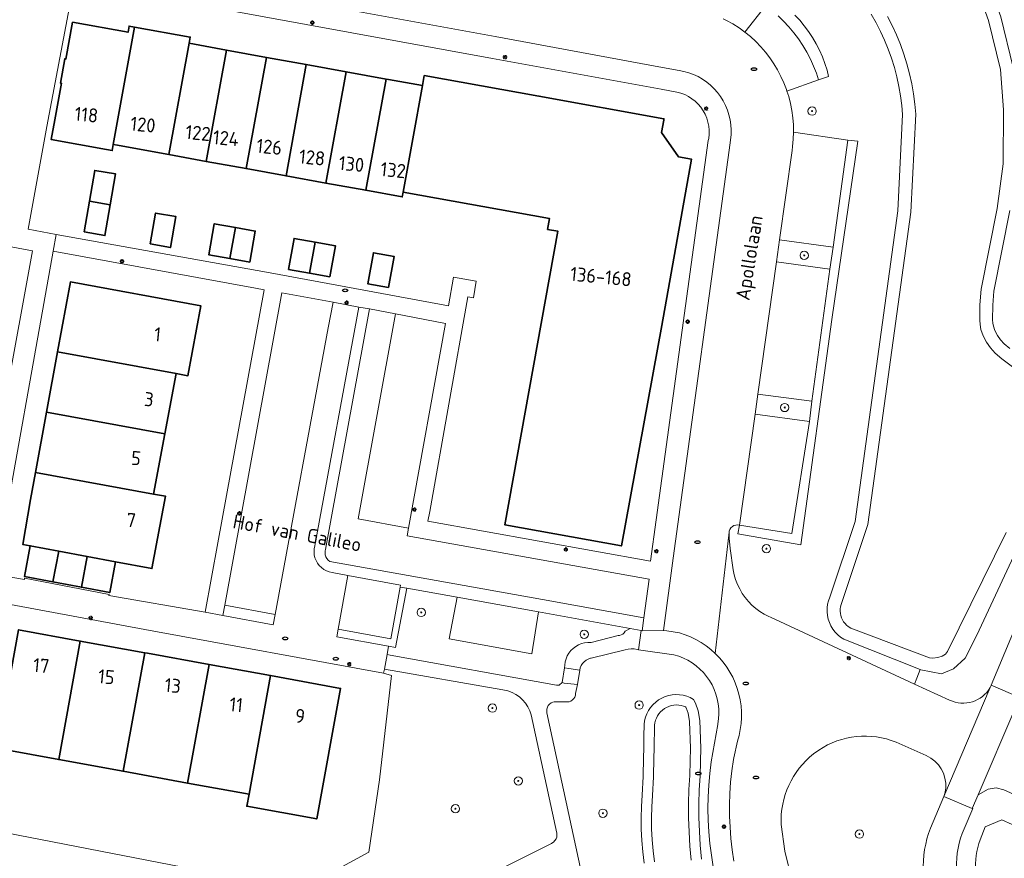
# Model space of a CAD drawing. Header units: metres. Extents: x 152610 to 160096, y 456114 to 462495.
# Tile 145 of 256: x 156492 to 156586, y 459361 to 459441. Entities that reach past the tile are written whole.
import ezdxf
from ezdxf.enums import TextEntityAlignment as Align

# ---------------------------------------------------------------- set-up
doc = ezdxf.new("R2010")
doc.units = ezdxf.units.M
doc.header["$LTSCALE"] = 0.5
doc.layers.get('0').update_dxf_attribs({"linetype": 'CONTINUOUS'})
for name, color, linetype, lineweight in [('B-PV-GR-BEPLANTING_CULTUUR_VASTE PLANTENVAK-GV', 251, 'CONTINUOUS', 18), ('B-PV-GR-BOOM-S', 251, 'CONTINUOUS', 25), ('B-PV-GR-GROENVOORZIENING-GV', 251, 'CONTINUOUS', 18), ('B-PV-GR-HAAG-GV', 251, 'CONTINUOUS', 13), ('B-PV-IE-MEUBILAIR-S', 251, 'CONTINUOUS', 25), ('B-PV-OG-BEBOUWING-GV', 6, 'CONTINUOUS', 35), ('B-PV-OG-BEBOUWING-T18', 1, 'CONTINUOUS', 18), ('B-PV-OG-TERREIN_BEGROEID-GV', 251, 'CONTINUOUS', 18), ('B-PV-OG-TERREIN_OEVER-GV', 251, 'CONTINUOUS', 18), ('B-PV-OG-TOPOGRAFIE-T18', 1, 'CONTINUOUS', 18), ('B-PV-OG-WATER-GV', 251, 'CONTINUOUS', 18), ('B-PV-OG-WATER_SLOOT-GV', 251, 'CONTINUOUS', 18), ('B-PV-VH-GESLOTENVERHARDING_ASFALT-GV', 251, 'CONTINUOUS', 18), ('B-PV-VH-HALFVERHARDING_GRIND-GV', 251, 'CONTINUOUS', 18), ('B-PV-VH-ONVERHARD-GV', 251, 'CONTINUOUS', 18), ('B-PV-VH-OPENVERHARDING_BETONELEMENT-GV', 251, 'CONTINUOUS', 18), ('B-PV-VH-OPENVERHARDING_BETONSTRAATSTEEN-GV', 251, 'CONTINUOUS', 18), ('B-PV-VH-OPENVERHARDING_STRAATBAKSTEEN-GV', 251, 'CONTINUOUS', 18), ('B-PV-VH-OPENVERHARDING_TEGEL-GV', 251, 'CONTINUOUS', 18)]:
    doc.layers.add(name, color=color, linetype=linetype, lineweight=lineweight)
doc.styles.add('NLCS-ISO', font='NLCS-ISO.ttf')
doc.styles.add('NLCS-ISO-M750-T18', font='NLCS-ISO.ttf', dxfattribs={"height": 1.35})

# ---------------------------------------------------------------- blocks, each defined once
blk = doc.blocks.new('SIE-MEUBILAIR_PAAL_LICHTMAST-SO')
for points in [[(-0.62, 0), (-1, 0)], [(-0.71, 0.71), (-0.44, 0.44)], [(0, 1), (0, 0.62)], [(0.44, 0.44), (0.71, 0.71)], [(1, 0), (0.62, 0)], [(-0.71, -0.71), (-0.44, -0.44)], [(0, -0.62), (0, -1)], [(0.44, -0.44), (0.71, -0.71)]]:
    blk.add_lwpolyline(points)
blk.add_circle((0, 0), 0.5)
blk = doc.blocks.new('SIE-MEUBILAIR_PUT_RIOOLPUT-SO')
blk.add_ellipse((0, 0), major_axis=(1.25, 0), ratio=0.54)
blk = doc.blocks.new('SGR-BOOM_GBKN-SO')
at = {"linetype": 'ByBlock', "lineweight": 18}
h = blk.add_hatch(color=0, dxfattribs=at)
h.dxf.hatch_style = 1
edge = h.paths.add_edge_path()
edge.add_arc((0, 0), 0.25, 0, 360)
at = {"color": 0, "linetype": 'ByBlock', "lineweight": 18}
for radius in [2, 0.25]:
    blk.add_circle((0, 0), radius, dxfattribs=at)
at = {"color": 0, "linetype": 'ByBlock', "lineweight": 18, "style": 'NLCS-ISO'}
blk.add_attdef('SOORT', (2.5, 0), '', height=1.5, dxfattribs=at)

msp = doc.modelspace()

# ---------------------------------------------------------------- linework, layer by layer
at = {"layer": 'B-PV-GR-BEPLANTING_CULTUUR_VASTE PLANTENVAK-GV', "flags": 128}
msp.add_lwpolyline([(156492.829, 459419.147), (156490.587, 459419.579), (156487.961, 459405.294), (156490.232, 459404.879)], close=True, dxfattribs=at)
at = {"layer": 'B-PV-GR-GROENVOORZIENING-GV', "flags": 128}
for points in [[(156569.862, 459419.51), (156564.694, 459420.218), (156564.395, 459418.086), (156569.537, 459417.374)], [(156567.816, 459404.677), (156562.608, 459405.338), (156562.341, 459403.439), (156567.569, 459402.734)]]:
    msp.add_lwpolyline(points, close=True, dxfattribs=at)
at = {"layer": 'B-PV-GR-HAAG-GV', "flags": 128}
msp.add_lwpolyline([(156564.553, 459441.781), (156565.09, 459441.261), (156565.598, 459440.713), (156566.077, 459440.138), (156566.524, 459439.539), (156566.938, 459438.917), (156567.319, 459438.273), (156567.664, 459437.61), (156567.974, 459436.929), (156568.247, 459436.233), (156568.459, 459435.597), (156569.414, 459435.936), (156569.267, 459436.525), (156569.064, 459437.186), (156568.823, 459437.835), (156568.545, 459438.468), (156568.231, 459439.085), (156567.881, 459439.682), (156567.498, 459440.258), (156567.082, 459440.811), (156566.635, 459441.339), (156566.158, 459441.841)], dxfattribs=at)
for points in [[(156567.816, 459404.677), (156567.569, 459402.734), (156565.867, 459391.951), (156560.844, 459392.758), (156560.695, 459391.905), (156566.735, 459390.847), (156569.739, 459412.533), (156572.219, 459429.7), (156571.283, 459429.8), (156569.862, 459419.51), (156569.537, 459417.374)], [(156528.828, 459386.671), (156528.193, 459386.784), (156527.312, 459381.811), (156522.23, 459382.723), (156522.1, 459382.007), (156527.074, 459381.105), (156527.74, 459380.978)], [(156516.187, 459384.148), (156511.318, 459385.05), (156511.134, 459384.06), (156515.981, 459383.161)]]:
    msp.add_lwpolyline(points, close=True, dxfattribs=at)
at = {"layer": 'B-PV-OG-BEBOUWING-GV', "flags": 128}
for points in [[(156500.602, 459429.383), (156502.639, 459440.687), (156502.126, 459440.779), (156502.02, 459440.191), (156496.691, 459441.152), (156496.052, 459437.608), (156495.938, 459437.629), (156495.517, 459435.295), (156495.612, 459435.278), (156494.972, 459431.748), (156494.633, 459429.861), (156499.962, 459428.89), (156500.494, 459428.793)], [(156507.891, 459439.122), (156507.999, 459439.721), (156502.639, 459440.687), (156500.602, 459429.383), (156501.017, 459429.306), (156503.291, 459428.891), (156505.947, 459428.41)], [(156507.891, 459439.122), (156505.947, 459428.41), (156509.544, 459427.757), (156511.492, 459438.468)], [(156511.492, 459438.468), (156509.544, 459427.757), (156513.382, 459427.061), (156515.33, 459437.771)], [(156515.33, 459437.771), (156513.382, 459427.061), (156517.219, 459426.365), (156519.167, 459437.075)], [(156519.167, 459437.075), (156517.219, 459426.365), (156521.056, 459425.669), (156523.004, 459436.379)], [(156523.004, 459436.379), (156521.056, 459425.669), (156524.894, 459424.972), (156526.842, 459435.682)], [(156526.842, 459435.682), (156524.894, 459424.972), (156528.395, 459424.337), (156528.48, 459424.806), (156530.339, 459435.045), (156527.063, 459435.642)], [(156530.339, 459435.045), (156528.48, 459424.806), (156542.572, 459422.248), (156542.385, 459421.213), (156543.378, 459421.033), (156538.264, 459392.78), (156549.489, 459390.749), (156553.372, 459411.95), (156556.227, 459427.979), (156554.977, 459428.202), (156553.335, 459430.529), (156553.553, 459431.733), (156553.575, 459431.859), (156541.557, 459434.035), (156530.52, 459436.023)], [(156500.308, 459423.581), (156500.824, 459426.547), (156498.823, 459426.894), (156498.307, 459423.929)], [(156497.792, 459420.963), (156499.793, 459420.615), (156500.308, 459423.581), (156498.307, 459423.929)], [(156504.139, 459419.806), (156506.094, 459419.456), (156506.628, 459422.438), (156504.673, 459422.788)], [(156512.351, 459421.393), (156510.309, 459421.754), (156509.782, 459418.77), (156511.809, 459418.412)], [(156512.351, 459421.393), (156511.809, 459418.412), (156513.731, 459418.072), (156514.258, 459421.056)], [(156520.023, 459419.988), (156518.002, 459420.349), (156517.469, 459417.367), (156519.481, 459417.007)], [(156521.443, 459416.656), (156521.976, 459419.639), (156520.023, 459419.988), (156519.481, 459417.007)], [(156527.091, 459415.62), (156527.636, 459418.601), (156525.628, 459418.968), (156525.083, 459415.987)], [(156506.644, 459407.336), (156507.778, 459407.123), (156509.036, 459413.842), (156496.473, 459416.149), (156495.245, 459409.416)], [(156506.644, 459407.336), (156495.245, 459409.416), (156494.186, 459403.612), (156505.558, 459401.536)], [(156505.558, 459401.536), (156494.186, 459403.612), (156493.127, 459397.807), (156504.472, 459395.737)], [(156492.615, 459390.756), (156495.35, 459390.244), (156498.085, 459389.731), (156500.819, 459389.219), (156504.323, 459388.563), (156505.626, 459395.521), (156504.472, 459395.737), (156493.127, 459397.807), (156492.653, 459395.21), (156491.887, 459390.892)], [(156494.796, 459387.287), (156495.35, 459390.244), (156492.615, 459390.756), (156492.061, 459387.799)], [(156494.796, 459387.287), (156497.531, 459386.775), (156498.085, 459389.731), (156495.35, 459390.244)], [(156500.819, 459389.219), (156498.085, 459389.731), (156497.531, 459386.775), (156500.266, 459386.263)], [(156495.353, 459370.187), (156497.425, 459381.592), (156491.484, 459382.674), (156489.407, 459371.267), (156490.117, 459371.141)], [(156501.551, 459369.058), (156503.624, 459380.464), (156497.425, 459381.592), (156495.353, 459370.187)], [(156507.749, 459367.928), (156509.825, 459379.337), (156503.909, 459380.412), (156503.624, 459380.464), (156501.551, 459369.058)], [(156513.66, 459366.851), (156515.734, 459378.263), (156509.825, 459379.337), (156507.749, 459367.928)], [(156513.66, 459366.851), (156513.448, 459365.684), (156520.182, 459364.469), (156522.469, 459377.04), (156515.734, 459378.263)]]:
    msp.add_lwpolyline(points, close=True, dxfattribs=at)
at = {"layer": 'B-PV-OG-TERREIN_BEGROEID-GV', "flags": 128}
for points in [[(156486.955, 459472.702), (156500.513, 459470.34), (156530.032, 459464.75), (156564.104, 459457.826), (156573.088, 459456.143), (156574.718, 459455.423), (156576.594, 459454.401), (156579.032, 459452.849), (156581.124, 459450.961), (156582.867, 459448.277), (156584.525, 459445.762), (156585.991, 459441.668), (156587.189, 459436.797)], [(156559.287, 459441.484), (156559.611, 459441.325), (156560.215, 459440.985), (156560.799, 459440.611), (156561.36, 459440.204), (156563.371, 459442.754)], [(156566.158, 459441.841), (156566.635, 459441.339), (156567.082, 459440.811), (156567.498, 459440.258), (156567.881, 459439.682), (156568.231, 459439.085), (156568.545, 459438.468), (156568.823, 459437.835), (156569.064, 459437.186), (156569.267, 459436.525), (156569.414, 459435.936), (156568.459, 459435.597), (156565.413, 459434.515), (156565.577, 459433.999), (156565.75, 459433.328), (156565.883, 459432.647), (156565.976, 459431.96), (156566.03, 459431.269), (156566.043, 459430.559), (156571.283, 459429.8), (156572.219, 459429.7), (156569.739, 459412.533), (156566.735, 459390.847), (156560.695, 459391.905), (156560.844, 459392.758), (156560.664, 459392.779), (156560.484, 459392.76), (156560.312, 459392.702), (156560.157, 459392.608), (156560.027, 459392.482), (156559.927, 459392.33), (156559.863, 459392.16), (156559.845, 459392.071), (156559.855, 459391.453), (156559.904, 459390.836), (156559.946, 459390.512), (156560.243, 459388.46), (156560.341, 459387.979), (156560.477, 459387.508), (156560.652, 459387.049), (156560.863, 459386.606), (156561.11, 459386.182), (156561.39, 459385.779), (156561.702, 459385.4), (156562.044, 459385.048), (156562.414, 459384.725), (156562.809, 459384.433), (156563.226, 459384.175), (156563.663, 459383.951), (156563.822, 459383.88), (156577.679, 459377.436), (156577.909, 459378.02), (156578.236, 459378.85), (156570.872, 459381.777), (156570.573, 459381.972), (156570.297, 459382.2), (156570.049, 459382.457), (156569.831, 459382.74), (156569.646, 459383.046), (156569.496, 459383.371), (156569.384, 459383.71), (156569.31, 459384.059), (156569.276, 459384.415), (156569.282, 459384.773), (156569.327, 459385.127), (156569.412, 459385.474), (156569.536, 459385.81), (156571.969, 459393.108), (156576.087, 459422.986), (156576.541, 459432.279), (156576.465, 459433.132), (156576.345, 459434.058), (156576.184, 459434.977), (156575.985, 459435.889), (156575.746, 459436.791), (156575.47, 459437.682), (156575.155, 459438.561), (156574.803, 459439.425), (156574.414, 459440.273), (156573.989, 459441.104), (156573.529, 459441.916)], [(156584.962, 459377.119), (156585.065, 459377.315), (156585.072, 459377.331), (156596.152, 459403.865), (156608.969, 459434.193), (156609.531, 459435.859)], [(156614.059, 459433.654), (156589.906, 459376.41), (156590.61, 459374.685), (156593.592, 459373.35), (156592.769, 459371.853), (156592.913, 459371.778), (156593.172, 459372.281), (156593.63, 459372.064), (156593.369, 459371.538), (156593.521, 459371.458), (156593.114, 459370.609), (156590.776, 459365.281), (156590.152, 459363.857), (156590.026, 459363.896), (156589.795, 459363.345), (156589.288, 459363.564), (156589.076, 459363.044), (156586.079, 459364.368), (156584.489, 459363.716), (156583.997, 459362.461)], [(156586.869, 459423.036), (156585.323, 459415.28), (156585.218, 459413.909), (156585.201, 459412.501), (156585.218, 459412.179), (156585.268, 459411.888), (156585.419, 459411.479), (156585.67, 459411.011), (156585.971, 459410.574), (156586.302, 459410.188), (156586.859, 459409.738)], [(156588.353, 459392.197), (156583.663, 459382.167), (156582.566, 459379.934), (156581.437, 459378.918), (156580.27, 459378.429), (156578.305, 459378.824), (156578.236, 459378.85), (156577.909, 459378.02), (156577.679, 459377.436)], [(156558.318, 459359.856), (156558.137, 459360.971), (156557.996, 459362.092), (156557.895, 459363.218), (156557.833, 459364.346), (156557.812, 459365.475), (156557.83, 459366.605), (156557.888, 459367.733), (156557.987, 459368.858), (156558.125, 459369.98), (156558.763, 459373.567), (156558.774, 459373.626), (156558.841, 459374.103), (156558.867, 459374.584), (156558.854, 459375.066), (156558.801, 459375.545), (156558.709, 459376.017), (156558.577, 459376.481), (156558.408, 459376.932), (156558.201, 459377.367), (156557.96, 459377.784), (156557.684, 459378.179), (156557.377, 459378.55), (156557.04, 459378.894), (156556.676, 459379.21), (156556.286, 459379.493), (156555.875, 459379.744), (156555.444, 459379.959), (156554.997, 459380.138), (156554.536, 459380.28), (156551.141, 459380.75), (156551.012, 459380.785), (156550.72, 459380.833), (156550.424, 459380.841), (156550.13, 459380.81), (156549.842, 459380.739), (156546.569, 459379.95), (156546.518, 459379.938), (156546.295, 459379.861), (156546.088, 459379.747), (156545.903, 459379.599), (156545.746, 459379.423), (156545.621, 459379.223), (156545.532, 459379.004), (156545.481, 459378.774), (156545.252, 459377.395), (156545.08, 459376.546), (156545.059, 459376.376), (156544.998, 459376.204), (156544.902, 459376.049), (156544.774, 459375.918), (156544.621, 459375.819), (156544.45, 459375.756), (156544.269, 459375.731), (156543.019, 459375.738), (156542.886, 459375.707), (156542.718, 459375.633), (156542.57, 459375.524), (156542.449, 459375.386), (156542.361, 459375.225), (156542.31, 459375.048), (156542.298, 459374.865), (156542.326, 459374.683), (156548.392, 459346.526)], [(156526.003, 459353.702), (156542.744, 459362.106), (156542.803, 459362.135), (156542.961, 459362.245), (156543.094, 459362.384), (156543.195, 459362.548), (156543.259, 459362.729), (156543.285, 459362.92), (156543.271, 459363.112), (156540.795, 459374.478), (156540.661, 459374.876), (156540.479, 459375.253), (156540.25, 459375.604), (156539.98, 459375.924), (156539.671, 459376.208), (156539.329, 459376.451), (156538.96, 459376.648), (156538.569, 459376.799), (156538.08, 459376.912), (156526.708, 459378.872), (156526.607, 459378.488), (156527.375, 459378.278), (156526.204, 459368.219), (156525.187, 459361.278), (156518.51, 459357.643), (156482.348, 459364.676)], [(156577.679, 459377.436), (156581.055, 459375.912)], [(156551.67, 459360.207), (156551.538, 459361.296), (156551.446, 459362.388), (156551.394, 459363.483), (156551.381, 459364.579), (156551.409, 459365.675), (156551.477, 459366.769), (156551.572, 459368.57), (156551.603, 459370.369), (156551.632, 459371.254), (156551.642, 459372.014), (156551.653, 459372.775), (156551.661, 459373.219), (156551.671, 459373.573), (156551.72, 459373.923), (156551.809, 459374.266), (156551.935, 459374.596), (156552.099, 459374.91), (156552.296, 459375.204), (156552.526, 459375.473), (156552.784, 459375.715), (156553.068, 459375.926), (156553.374, 459376.103), (156553.698, 459376.245), (156554.036, 459376.35), (156554.384, 459376.415), (156554.737, 459376.441), (156555.09, 459376.427), (156555.44, 459376.373), (156555.781, 459376.28), (156556.11, 459376.149), (156556.41, 459375.956), (156556.625, 459375.6), (156556.883, 459374.888), (156557.03, 459373.94), (156557.141, 459371.273), (156557.101, 459370.033), (156557.058, 459368.597), (156556.981, 459367.265), (156556.944, 459365.931), (156556.947, 459364.597), (156556.99, 459363.264), (156557.073, 459361.932), (156557.196, 459360.603)], [(156578.82, 459370.567), (156575.912, 459371.852)], [(156568.473, 459371.089), (156567.956, 459370.724)], [(156579.21, 459363.583), (156580.51, 459366.629), (156580.593, 459366.927), (156580.687, 459367.421)], [(156564.841, 459363.948), (156565.203, 459361.358), (156565.885, 459358.62), (156566.523, 459356.642), (156569.277, 459349.202), (156570.011, 459346.832)]]:
    msp.add_lwpolyline(points, dxfattribs=at)
msp.add_lwpolyline([(156528.828, 459386.671), (156527.74, 459380.978), (156527.074, 459381.105), (156526.956, 459380.292), (156527.231, 459380.224), (156543.231, 459377.342), (156543.509, 459377.354), (156543.787, 459377.601), (156544.023, 459379.011), (156544.03, 459379.269), (156544.075, 459379.575), (156544.159, 459379.873), (156544.281, 459380.157), (156544.439, 459380.423), (156544.629, 459380.667), (156544.85, 459380.884), (156545.096, 459381.07), (156545.365, 459381.224), (156545.651, 459381.341), (156545.95, 459381.42), (156546.257, 459381.461), (156546.566, 459381.461), (156549.17, 459382.114), (156549.293, 459382.126), (156549.465, 459382.177), (156549.62, 459382.264), (156549.753, 459382.384), (156549.855, 459382.531), (156550.337, 459382.789), (156541.494, 459384.4), (156540.862, 459380.367), (156532.91, 459381.793), (156533.67, 459385.807)], close=True, dxfattribs=at)
at = {"layer": 'B-PV-OG-TERREIN_BEGROEID-GV'}
for points in [[(156581.055, 459375.912, 0.394298), (156584.962, 459377.119)], [(156575.912, 459371.852, 0.250702), (156568.473, 459371.089)], [(156567.956, 459370.724, 0.236032), (156564.841, 459363.948)], [(156580.687, 459367.421, 0.319395), (156578.82, 459370.567)], [(156578.533, 459359.379, -0.101078), (156579.21, 459363.583)], [(156583.997, 459362.461, 0.103419), (156583.556, 459359.416)]]:
    msp.add_lwpolyline(points, format="xyb", dxfattribs=at)
at = {"layer": 'B-PV-OG-TERREIN_OEVER-GV', "flags": 128}
for points in [[(156587.189, 459436.797), (156585.991, 459441.668), (156584.525, 459445.762), (156582.867, 459448.277), (156581.124, 459450.961), (156579.032, 459452.849), (156576.594, 459454.401), (156574.718, 459455.423), (156573.088, 459456.143), (156564.104, 459457.826), (156530.032, 459464.75), (156500.513, 459470.34), (156486.955, 459472.702), (156456.762, 459478.284), (156453.114, 459478.898), (156426.92, 459483.311)], [(156583.411, 459445.205), (156584.805, 459441.311), (156585.963, 459436.601), (156586.252, 459432.734), (156586.2, 459427.524), (156585.647, 459423.236), (156584.095, 459415.448), (156583.982, 459413.964), (156583.963, 459412.475), (156583.987, 459412.042), (156584.067, 459411.566), (156584.289, 459410.969), (156584.612, 459410.366), (156584.989, 459409.818), (156585.437, 459409.297), (156586.094, 459408.765), (156589.06, 459406.496)], [(156573.529, 459441.916), (156573.989, 459441.104), (156574.414, 459440.273), (156574.803, 459439.425), (156575.155, 459438.561), (156575.47, 459437.682), (156575.746, 459436.791), (156575.985, 459435.889), (156576.184, 459434.977), (156576.345, 459434.058), (156576.465, 459433.132), (156576.541, 459432.279), (156576.087, 459422.986), (156571.969, 459393.108), (156569.536, 459385.81), (156569.412, 459385.474), (156569.327, 459385.127), (156569.282, 459384.773), (156569.276, 459384.415), (156569.31, 459384.059), (156569.384, 459383.71), (156569.496, 459383.371), (156569.646, 459383.046), (156569.831, 459382.74), (156570.049, 459382.457), (156570.297, 459382.2), (156570.573, 459381.972), (156570.872, 459381.777), (156578.236, 459378.85), (156578.305, 459378.824), (156580.27, 459378.429), (156581.437, 459378.918), (156582.566, 459379.934), (156583.663, 459382.167), (156588.353, 459392.197)], [(156586.489, 459392.032), (156580.859, 459380.587), (156580.672, 459380.324), (156580.354, 459380.128), (156579.934, 459379.997), (156579.457, 459379.948), (156579.122, 459379.982), (156571.556, 459382.826), (156571.316, 459382.983), (156571.149, 459383.121), (156570.999, 459383.277), (156570.866, 459383.448), (156570.754, 459383.634), (156570.663, 459383.831), (156570.595, 459384.037), (156570.55, 459384.249), (156570.53, 459384.464), (156570.533, 459384.683), (156570.561, 459384.898), (156570.612, 459385.107), (156570.718, 459385.395), (156573.194, 459392.822), (156577.335, 459422.87), (156577.796, 459432.304), (156577.71, 459433.268), (156577.584, 459434.247), (156577.413, 459435.219), (156577.203, 459436.183), (156576.95, 459437.137), (156576.658, 459438.079), (156576.325, 459439.009), (156575.953, 459439.923), (156575.541, 459440.82), (156575.092, 459441.698)], [(156586.859, 459409.738), (156586.302, 459410.188), (156585.971, 459410.574), (156585.67, 459411.011), (156585.419, 459411.479), (156585.268, 459411.888), (156585.218, 459412.179), (156585.201, 459412.501), (156585.218, 459413.909), (156585.323, 459415.28), (156586.869, 459423.036)], [(156557.196, 459360.603), (156557.073, 459361.932), (156556.99, 459363.264), (156556.947, 459364.597), (156556.944, 459365.931), (156556.981, 459367.265), (156557.058, 459368.597), (156557.101, 459370.033), (156557.141, 459371.273), (156557.03, 459373.94), (156556.883, 459374.888), (156556.625, 459375.6), (156556.41, 459375.956), (156556.11, 459376.149), (156555.781, 459376.28), (156555.44, 459376.373), (156555.09, 459376.427), (156554.737, 459376.441), (156554.384, 459376.415), (156554.036, 459376.35), (156553.698, 459376.245), (156553.374, 459376.103), (156553.068, 459375.926), (156552.784, 459375.715), (156552.526, 459375.473), (156552.296, 459375.204), (156552.099, 459374.91), (156551.935, 459374.596), (156551.809, 459374.266), (156551.72, 459373.923), (156551.671, 459373.573), (156551.661, 459373.219), (156551.653, 459372.775), (156551.642, 459372.014), (156551.632, 459371.254), (156551.603, 459370.369), (156551.572, 459368.57), (156551.477, 459366.769), (156551.409, 459365.675), (156551.381, 459364.579), (156551.394, 459363.483), (156551.446, 459362.388), (156551.538, 459361.296), (156551.67, 459360.207)], [(156552.661, 459360.345), (156552.533, 459361.398), (156552.444, 459362.454), (156552.394, 459363.513), (156552.381, 459364.572), (156552.408, 459365.631), (156552.475, 459366.712), (156552.571, 459368.535), (156552.602, 459370.344), (156552.632, 459371.23), (156552.642, 459372), (156552.653, 459372.758), (156552.661, 459373.196), (156552.669, 459373.489), (156552.702, 459373.727), (156552.763, 459373.961), (156552.848, 459374.185), (156552.96, 459374.399), (156553.094, 459374.599), (156553.25, 459374.781), (156553.426, 459374.946), (156553.618, 459375.089), (156553.826, 459375.209), (156554.048, 459375.307), (156554.277, 459375.378), (156554.513, 459375.422), (156554.754, 459375.44), (156554.994, 459375.43), (156555.232, 459375.393), (156555.463, 459375.33), (156555.65, 459375.256), (156555.674, 459375.24), (156555.719, 459375.166), (156555.909, 459374.639), (156556.033, 459373.842), (156556.14, 459371.268), (156556.102, 459370.064), (156556.059, 459368.641), (156555.982, 459367.308), (156555.944, 459365.944), (156555.947, 459364.58), (156555.991, 459363.217), (156556.076, 459361.855), (156556.202, 459360.496)]]:
    msp.add_lwpolyline(points, dxfattribs=at)
at = {"layer": 'B-PV-OG-WATER-GV', "flags": 128}
msp.add_lwpolyline([(156556.202, 459360.496), (156556.076, 459361.855), (156555.991, 459363.217), (156555.947, 459364.58), (156555.944, 459365.944), (156555.982, 459367.308), (156556.059, 459368.641), (156556.102, 459370.064), (156556.14, 459371.268), (156556.033, 459373.842), (156555.909, 459374.639), (156555.719, 459375.166), (156555.674, 459375.24), (156555.65, 459375.256), (156555.463, 459375.33), (156555.232, 459375.393), (156554.994, 459375.43), (156554.754, 459375.44), (156554.513, 459375.422), (156554.277, 459375.378), (156554.048, 459375.307), (156553.826, 459375.209), (156553.618, 459375.089), (156553.426, 459374.946), (156553.25, 459374.781), (156553.094, 459374.599), (156552.96, 459374.399), (156552.848, 459374.185), (156552.763, 459373.961), (156552.702, 459373.727), (156552.669, 459373.489), (156552.661, 459373.196), (156552.653, 459372.758), (156552.642, 459372), (156552.632, 459371.23), (156552.602, 459370.344), (156552.571, 459368.535), (156552.475, 459366.712), (156552.408, 459365.631), (156552.381, 459364.572), (156552.394, 459363.513), (156552.444, 459362.454), (156552.533, 459361.398), (156552.661, 459360.345)], dxfattribs=at)
at = {"layer": 'B-PV-OG-WATER_SLOOT-GV', "flags": 128}
for points in [[(156589.06, 459406.496), (156586.094, 459408.765), (156585.437, 459409.297), (156584.989, 459409.818), (156584.612, 459410.366), (156584.289, 459410.969), (156584.067, 459411.566), (156583.987, 459412.042), (156583.963, 459412.475), (156583.982, 459413.964), (156584.095, 459415.448), (156585.647, 459423.236), (156586.2, 459427.524), (156586.252, 459432.734), (156585.963, 459436.601), (156584.805, 459441.311), (156583.411, 459445.205)], [(156575.092, 459441.698), (156575.541, 459440.82), (156575.953, 459439.923), (156576.325, 459439.009), (156576.658, 459438.079), (156576.95, 459437.137), (156577.203, 459436.183), (156577.413, 459435.219), (156577.584, 459434.247), (156577.71, 459433.268), (156577.796, 459432.304), (156577.335, 459422.87), (156573.194, 459392.822), (156570.718, 459385.395), (156570.612, 459385.107), (156570.561, 459384.898), (156570.533, 459384.683), (156570.53, 459384.464), (156570.55, 459384.249), (156570.595, 459384.037), (156570.663, 459383.831), (156570.754, 459383.634), (156570.866, 459383.448), (156570.999, 459383.277), (156571.149, 459383.121), (156571.316, 459382.983), (156571.556, 459382.826), (156579.122, 459379.982), (156579.457, 459379.948), (156579.934, 459379.997), (156580.354, 459380.128), (156580.672, 459380.324), (156580.859, 459380.587), (156586.489, 459392.032)]]:
    msp.add_lwpolyline(points, dxfattribs=at)
at = {"layer": 'B-PV-VH-GESLOTENVERHARDING_ASFALT-GV', "flags": 128}
for points in [[(156609.531, 459435.859), (156608.969, 459434.193), (156596.152, 459403.865), (156585.072, 459377.331), (156587.82, 459376.152), (156587.895, 459376.319), (156612.235, 459434.059)], [(156583.242, 459365.476), (156580.51, 459366.629), (156579.21, 459363.583)], [(156582.462, 459363.531), (156583.278, 459365.461), (156583.242, 459365.476)]]:
    msp.add_lwpolyline(points, dxfattribs=at)
at = {"layer": 'B-PV-VH-GESLOTENVERHARDING_ASFALT-GV'}
for points in [[(156579.21, 459363.583, 0.101078), (156578.533, 459359.379)], [(156581.725, 459359.694, -0.111332), (156582.462, 459363.531)]]:
    msp.add_lwpolyline(points, format="xyb", dxfattribs=at)
at = {"layer": 'B-PV-VH-HALFVERHARDING_GRIND-GV', "flags": 128}
msp.add_lwpolyline([(156550.337, 459382.789), (156549.855, 459382.531), (156549.753, 459382.384), (156549.62, 459382.264), (156549.465, 459382.177), (156549.293, 459382.126), (156549.17, 459382.114), (156546.566, 459381.461), (156546.257, 459381.461), (156545.95, 459381.42), (156545.651, 459381.341), (156545.365, 459381.224), (156545.096, 459381.07), (156544.85, 459380.884), (156544.629, 459380.667), (156544.439, 459380.423), (156544.281, 459380.157), (156544.159, 459379.873), (156544.075, 459379.575), (156544.03, 459379.269), (156544.023, 459379.011), (156544.436, 459378.941), (156545.481, 459378.774), (156545.532, 459379.004), (156545.621, 459379.223), (156545.746, 459379.423), (156545.903, 459379.599), (156546.088, 459379.747), (156546.295, 459379.861), (156546.518, 459379.938), (156546.569, 459379.95), (156549.842, 459380.739), (156550.13, 459380.81), (156550.424, 459380.841), (156550.72, 459380.833), (156551.012, 459380.785), (156551.141, 459380.75), (156551.382, 459382.605)], close=True, dxfattribs=at)
msp.add_lwpolyline([(156548.392, 459346.526), (156542.326, 459374.683), (156542.298, 459374.865), (156542.31, 459375.048), (156542.361, 459375.225), (156542.449, 459375.386), (156542.57, 459375.524), (156542.718, 459375.633), (156542.886, 459375.707), (156543.019, 459375.738), (156544.269, 459375.731), (156544.45, 459375.756), (156544.621, 459375.819), (156544.774, 459375.918), (156544.902, 459376.049), (156544.998, 459376.204), (156545.059, 459376.376), (156545.08, 459376.546), (156545.252, 459377.395), (156543.982, 459377.548), (156543.787, 459377.601), (156543.509, 459377.354), (156543.231, 459377.342), (156527.231, 459380.224), (156526.956, 459380.292), (156526.708, 459378.872), (156538.08, 459376.912), (156538.569, 459376.799), (156538.96, 459376.648), (156539.329, 459376.451), (156539.671, 459376.208), (156539.98, 459375.924), (156540.25, 459375.604), (156540.479, 459375.253), (156540.661, 459374.876), (156540.795, 459374.478), (156543.271, 459363.112), (156543.285, 459362.92), (156543.259, 459362.729), (156543.195, 459362.548), (156543.094, 459362.384), (156542.961, 459362.245), (156542.803, 459362.135), (156542.744, 459362.106), (156526.003, 459353.702)], dxfattribs=at)
at = {"layer": 'B-PV-VH-ONVERHARD-GV', "flags": 128}
msp.add_lwpolyline([(156564.553, 459441.781), (156565.09, 459441.261), (156565.598, 459440.713), (156566.077, 459440.138), (156566.524, 459439.539), (156566.938, 459438.917), (156567.319, 459438.273), (156567.664, 459437.61), (156567.974, 459436.929), (156568.247, 459436.233), (156568.459, 459435.597), (156569.414, 459435.936), (156569.267, 459436.525), (156569.064, 459437.186), (156568.823, 459437.835), (156568.545, 459438.468), (156568.231, 459439.085), (156567.881, 459439.682), (156567.498, 459440.258), (156567.082, 459440.811), (156566.635, 459441.339), (156566.158, 459441.841)], dxfattribs=at)
for points in [[(156567.816, 459404.677), (156567.569, 459402.734), (156565.867, 459391.951), (156560.844, 459392.758), (156560.695, 459391.905), (156566.735, 459390.847), (156569.739, 459412.533), (156572.219, 459429.7), (156571.283, 459429.8), (156569.862, 459419.51), (156569.537, 459417.374)], [(156528.828, 459386.671), (156528.193, 459386.784), (156527.312, 459381.811), (156522.23, 459382.723), (156522.1, 459382.007), (156527.074, 459381.105), (156527.74, 459380.978)], [(156516.187, 459384.148), (156511.318, 459385.05), (156511.134, 459384.06), (156515.981, 459383.161)]]:
    msp.add_lwpolyline(points, close=True, dxfattribs=at)
at = {"layer": 'B-PV-VH-OPENVERHARDING_BETONELEMENT-GV', "flags": 128}
for points in [[(156541.494, 459384.4), (156533.67, 459385.807), (156532.91, 459381.793), (156540.862, 459380.367)], [(156544.023, 459379.011), (156543.787, 459377.601), (156543.982, 459377.548), (156545.252, 459377.395), (156545.481, 459378.774), (156544.436, 459378.941)]]:
    msp.add_lwpolyline(points, close=True, dxfattribs=at)
at = {"layer": 'B-PV-VH-OPENVERHARDING_BETONSTRAATSTEEN-GV', "flags": 128}
for points in [[(156497.83, 459447.004), (156537.337, 459439.765), (156553.077, 459436.866), (156555.028, 459436.517), (156555.505, 459436.424), (156555.973, 459436.291), (156556.428, 459436.121), (156556.868, 459435.913), (156557.29, 459435.67), (156557.69, 459435.394), (156558.065, 459435.085), (156558.415, 459434.747), (156558.735, 459434.381), (156559.024, 459433.989), (156559.28, 459433.576), (156559.501, 459433.143), (156559.686, 459432.693), (156559.833, 459432.229), (156559.942, 459431.755), (156560.011, 459431.274), (156560.04, 459430.789), (156560.03, 459430.302), (156559.979, 459429.819), (156559.935, 459429.557), (156554.455, 459389.566), (156553.521, 459382.6), (156553.85, 459382.567), (156555.09, 459382.368), (156555.605, 459382.202), (156556.137, 459381.989), (156556.653, 459381.739), (156557.151, 459381.454), (156557.628, 459381.136), (156558.081, 459380.784), (156558.508, 459380.402), (156559.845, 459392.071), (156559.863, 459392.16), (156559.927, 459392.33), (156560.027, 459392.482), (156560.157, 459392.608), (156560.312, 459392.702), (156560.484, 459392.76), (156560.664, 459392.779), (156560.844, 459392.758), (156562.341, 459403.439), (156562.608, 459405.338), (156564.395, 459418.086), (156564.694, 459420.218), (156565.898, 459428.808), (156565.952, 459429.192), (156566.018, 459429.882), (156566.043, 459430.559), (156566.03, 459431.269), (156565.976, 459431.96), (156565.883, 459432.647), (156565.75, 459433.328), (156565.577, 459433.999), (156565.413, 459434.515), (156565.367, 459434.66), (156565.119, 459435.308), (156564.833, 459435.94), (156564.512, 459436.554), (156564.156, 459437.149), (156563.766, 459437.723), (156563.344, 459438.273), (156562.891, 459438.798), (156562.408, 459439.296), (156561.897, 459439.765), (156561.36, 459440.204), (156560.799, 459440.611), (156560.215, 459440.985), (156559.611, 459441.325), (156559.287, 459441.484)], [(156581.055, 459375.912), (156577.679, 459377.436), (156563.822, 459383.88), (156563.663, 459383.951), (156563.226, 459384.175), (156562.809, 459384.433), (156562.414, 459384.725), (156562.044, 459385.048), (156561.702, 459385.4), (156561.39, 459385.779), (156561.11, 459386.182), (156560.863, 459386.606), (156560.652, 459387.049), (156560.477, 459387.508), (156560.341, 459387.979), (156560.243, 459388.46), (156559.946, 459390.512), (156559.904, 459390.836), (156559.855, 459391.453), (156559.845, 459392.071), (156558.508, 459380.402), (156558.908, 459379.991), (156559.278, 459379.553), (156559.617, 459379.091), (156559.923, 459378.606), (156560.194, 459378.1), (156560.43, 459377.577), (156560.628, 459377.039), (156560.788, 459376.489), (156560.91, 459375.928), (156560.992, 459375.361), (156561.034, 459374.789), (156561.037, 459374.216), (156560.999, 459373.643), (156560.922, 459373.075), (156560.805, 459372.514), (156560.649, 459371.962), (156560.289, 459370.352), (156560.261, 459370.184), (156560.107, 459369.105), (156559.993, 459368.02), (156559.919, 459366.932), (156559.885, 459365.843), (156559.89, 459364.752), (156559.936, 459363.663), (156560.021, 459362.576), (156560.147, 459361.493), (156560.312, 459360.415)], [(156580.687, 459367.421), (156580.593, 459366.927), (156580.51, 459366.629), (156584.962, 459377.119)], [(156575.912, 459371.852), (156578.82, 459370.567)], [(156567.956, 459370.724), (156568.473, 459371.089)], [(156570.011, 459346.832), (156569.277, 459349.202), (156566.523, 459356.642), (156565.885, 459358.62), (156565.203, 459361.358), (156564.841, 459363.948)]]:
    msp.add_lwpolyline(points, dxfattribs=at)
for points in [[(156521.749, 459414.211), (156516.814, 459415.098), (156511.318, 459385.05), (156516.187, 459384.148), (156521.265, 459411.732)], [(156528.193, 459386.784), (156528.828, 459386.671), (156533.67, 459385.807), (156541.494, 459384.4), (156550.337, 459382.789), (156551.382, 459382.605), (156551.484, 459382.59), (156551.647, 459383.815), (156541.878, 459385.58), (156521.443, 459389.262), (156521.285, 459389.381), (156521.154, 459389.529), (156521.056, 459389.7), (156520.994, 459389.888), (156520.971, 459390.084), (156520.988, 459390.281), (156521.024, 459390.417), (156525.263, 459413.553), (156524.235, 459413.735), (156520.03, 459390.955), (156519.983, 459390.75), (156519.929, 459390.467), (156519.915, 459390.18), (156519.94, 459389.893), (156520.006, 459389.613), (156520.109, 459389.344), (156520.249, 459389.092), (156520.422, 459388.863), (156520.626, 459388.659), (156520.855, 459388.486), (156521.107, 459388.346), (156521.375, 459388.242), (156521.655, 459388.177), (156523.169, 459387.902), (156528.241, 459386.976)], [(156529.004, 459392.461), (156524.16, 459393.342), (156527.752, 459413.097), (156525.263, 459413.553), (156521.024, 459390.417), (156520.988, 459390.281), (156520.971, 459390.084), (156520.994, 459389.888), (156521.056, 459389.7), (156521.154, 459389.529), (156521.285, 459389.381), (156521.443, 459389.262), (156541.878, 459385.58), (156551.647, 459383.815), (156552.152, 459387.554), (156528.874, 459391.728)], [(156529.004, 459392.461), (156532.562, 459412.166), (156527.752, 459413.097), (156524.16, 459393.342)], [(156523.169, 459387.902), (156522.23, 459382.723), (156527.312, 459381.811), (156528.193, 459386.784), (156528.241, 459386.976)]]:
    msp.add_lwpolyline(points, close=True, dxfattribs=at)
at = {"layer": 'B-PV-VH-OPENVERHARDING_BETONSTRAATSTEEN-GV'}
for points in [[(156584.962, 459377.119, -0.394298), (156581.055, 459375.912)], [(156568.473, 459371.089, -0.250702), (156575.912, 459371.852)], [(156564.841, 459363.948, -0.236032), (156567.956, 459370.724)], [(156578.82, 459370.567, -0.319395), (156580.687, 459367.421)]]:
    msp.add_lwpolyline(points, format="xyb", dxfattribs=at)
at = {"layer": 'B-PV-VH-OPENVERHARDING_STRAATBAKSTEEN-GV', "flags": 128}
for points in [[(156480.666, 459386.98), (156504.512, 459382.551), (156526.607, 459378.488), (156526.708, 459378.872), (156526.956, 459380.292), (156527.074, 459381.105), (156522.1, 459382.007), (156522.23, 459382.723), (156523.169, 459387.902), (156521.655, 459388.177), (156521.375, 459388.242), (156521.107, 459388.346), (156520.855, 459388.486), (156520.626, 459388.659), (156520.422, 459388.863), (156520.249, 459389.092), (156520.109, 459389.344), (156520.006, 459389.613), (156519.94, 459389.893), (156519.915, 459390.18), (156519.929, 459390.467), (156519.983, 459390.75), (156520.03, 459390.955), (156524.235, 459413.735), (156521.749, 459414.211), (156521.265, 459411.732), (156516.187, 459384.148), (156515.981, 459383.161), (156511.134, 459384.06), (156509.442, 459384.357), (156500.181, 459385.98), (156500.214, 459386.059), (156492.056, 459387.628), (156492.05, 459387.51), (156489.248, 459388.01), (156494.832, 459419.104), (156495.102, 459420.716), (156492.403, 459421.237), (156494.224, 459431.109), (156496.83, 459445.052)], [(156563.371, 459442.754), (156561.36, 459440.204), (156561.897, 459439.765), (156562.408, 459439.296), (156562.891, 459438.798), (156563.344, 459438.273), (156563.766, 459437.723), (156564.156, 459437.149), (156564.512, 459436.554), (156564.833, 459435.94), (156565.119, 459435.308), (156565.367, 459434.66), (156565.413, 459434.515), (156568.459, 459435.597), (156568.247, 459436.233), (156567.974, 459436.929), (156567.664, 459437.61), (156567.319, 459438.273), (156566.938, 459438.917), (156566.524, 459439.539), (156566.077, 459440.138), (156565.598, 459440.713), (156565.09, 459441.261), (156564.553, 459441.781)], [(156587.303, 459374.911), (156587.42, 459375.266), (156583.807, 459366.8), (156584.783, 459367.335), (156585.551, 459367.457), (156586.285, 459367.267), (156588.855, 459366.122), (156590.776, 459365.281)]]:
    msp.add_lwpolyline(points, dxfattribs=at)
for points in [[(156566.043, 459430.559), (156566.018, 459429.882), (156565.952, 459429.192), (156565.898, 459428.808), (156564.694, 459420.218), (156569.862, 459419.51), (156571.283, 459429.8)], [(156492.829, 459419.147), (156490.232, 459404.879), (156487.961, 459405.294), (156490.587, 459419.579)], [(156564.395, 459418.086), (156562.608, 459405.338), (156567.816, 459404.677), (156569.537, 459417.374)], [(156562.341, 459403.439), (156560.844, 459392.758), (156565.867, 459391.951), (156567.569, 459402.734)]]:
    msp.add_lwpolyline(points, close=True, dxfattribs=at)
at = {"layer": 'B-PV-VH-OPENVERHARDING_TEGEL-GV', "flags": 128}
for points in [[(156496.83, 459445.052), (156537.095, 459437.653), (156553.312, 459434.694), (156554.831, 459434.426), (156555.214, 459434.322), (156555.584, 459434.18), (156555.938, 459434.002), (156556.273, 459433.789), (156556.584, 459433.543), (156556.869, 459433.267), (156557.125, 459432.964), (156557.349, 459432.637), (156557.539, 459432.289), (156557.693, 459431.923), (156557.809, 459431.544), (156557.886, 459431.155), (156557.924, 459430.76), (156557.922, 459430.363), (156557.88, 459429.969), (156557.846, 459429.782), (156552.832, 459393.26), (156552.285, 459389.274), (156530.854, 459393.131), (156531.041, 459394.055), (156534.701, 459414.73), (156535.256, 459414.64), (156535.517, 459416.243), (156533.343, 459416.624), (156532.866, 459413.862), (156515.694, 459417.042), (156495.102, 459420.716), (156494.832, 459419.104), (156514.271, 459415.562), (156515.13, 459415.402), (156510.661, 459391.059), (156509.442, 459384.357), (156511.134, 459384.06), (156511.318, 459385.05), (156516.814, 459415.098), (156521.749, 459414.211), (156524.235, 459413.735), (156525.263, 459413.553), (156527.752, 459413.097), (156532.562, 459412.166), (156529.004, 459392.461), (156528.874, 459391.728), (156552.152, 459387.554), (156551.647, 459383.815), (156551.484, 459382.59), (156553.521, 459382.6), (156554.455, 459389.566), (156559.935, 459429.557), (156559.979, 459429.819), (156560.03, 459430.302), (156560.04, 459430.789), (156560.011, 459431.274), (156559.942, 459431.755), (156559.833, 459432.229), (156559.686, 459432.693), (156559.501, 459433.143), (156559.28, 459433.576), (156559.024, 459433.989), (156558.735, 459434.381), (156558.415, 459434.747), (156558.065, 459435.085), (156557.69, 459435.394), (156557.29, 459435.67), (156556.868, 459435.913), (156556.428, 459436.121), (156555.973, 459436.291), (156555.505, 459436.424), (156555.028, 459436.517), (156553.077, 459436.866), (156537.337, 459439.765), (156497.83, 459447.004)], [(156560.312, 459360.415), (156560.147, 459361.493), (156560.021, 459362.576), (156559.936, 459363.663), (156559.89, 459364.752), (156559.885, 459365.843), (156559.919, 459366.932), (156559.993, 459368.02), (156560.107, 459369.105), (156560.261, 459370.184), (156560.289, 459370.352), (156560.649, 459371.962), (156560.805, 459372.514), (156560.922, 459373.075), (156560.999, 459373.643), (156561.037, 459374.216), (156561.034, 459374.789), (156560.992, 459375.361), (156560.91, 459375.928), (156560.788, 459376.489), (156560.628, 459377.039), (156560.43, 459377.577), (156560.194, 459378.1), (156559.923, 459378.606), (156559.617, 459379.091), (156559.278, 459379.553), (156558.908, 459379.991), (156558.508, 459380.402), (156558.081, 459380.784), (156557.628, 459381.136), (156557.151, 459381.454), (156556.653, 459381.739), (156556.137, 459381.989), (156555.605, 459382.202), (156555.09, 459382.368), (156553.85, 459382.567), (156553.521, 459382.6), (156551.484, 459382.59), (156551.382, 459382.605), (156551.141, 459380.75), (156554.536, 459380.28), (156554.997, 459380.138), (156555.444, 459379.959), (156555.875, 459379.744), (156556.286, 459379.493), (156556.676, 459379.21), (156557.04, 459378.894), (156557.377, 459378.55), (156557.684, 459378.179), (156557.96, 459377.784), (156558.201, 459377.367), (156558.408, 459376.932), (156558.577, 459376.481), (156558.709, 459376.017), (156558.801, 459375.545), (156558.854, 459375.066), (156558.867, 459374.584), (156558.841, 459374.103), (156558.774, 459373.626), (156558.763, 459373.567), (156558.125, 459369.98), (156557.987, 459368.858), (156557.888, 459367.733), (156557.83, 459366.605), (156557.812, 459365.475), (156557.833, 459364.346), (156557.895, 459363.218), (156557.996, 459362.092), (156558.137, 459360.971), (156558.318, 459359.856)], [(156583.997, 459362.461), (156584.489, 459363.716), (156586.079, 459364.368), (156589.076, 459363.044), (156589.288, 459363.564), (156589.49, 459364.06), (156590.026, 459363.896), (156590.152, 459363.857), (156590.776, 459365.281), (156588.855, 459366.122), (156586.285, 459367.267), (156585.551, 459367.457), (156584.783, 459367.335), (156583.807, 459366.8), (156583.242, 459365.476), (156583.278, 459365.461), (156582.462, 459363.531)]]:
    msp.add_lwpolyline(points, dxfattribs=at)
msp.add_lwpolyline([(156584.962, 459377.119), (156580.51, 459366.629), (156583.242, 459365.476), (156583.807, 459366.8), (156587.42, 459375.266), (156587.82, 459376.152), (156585.072, 459377.331), (156585.065, 459377.315)], close=True, dxfattribs=at)
at = {"layer": 'B-PV-VH-OPENVERHARDING_TEGEL-GV'}
for points in [[(156582.462, 459363.531, 0.111332), (156581.725, 459359.694)], [(156583.556, 459359.416, -0.103419), (156583.997, 459362.461)]]:
    msp.add_lwpolyline(points, format="xyb", dxfattribs=at)

# ---------------------------------------------------------------- block references
at = {"layer": 'B-PV-GR-BOOM-S', "xscale": 0.2, "yscale": 0.2, "zscale": 0.2}
for p in [(156567.835, 459432.598), (156567.072, 459418.71), (156565.195, 459404.069), (156563.434, 459390.481), (156530.224, 459384.348), (156545.906, 459382.234), (156537.076, 459375.139), (156551.193, 459375.429), (156539.569, 459368.127), (156533.516, 459365.454), (156547.707, 459365.021), (156572.386, 459363.013)]:
    msp.add_blockref('SGR-BOOM_GBKN-SO', p, dxfattribs=at)
at = {"layer": 'B-PV-IE-MEUBILAIR-S', "xscale": 0.2, "yscale": 0.2, "zscale": 0.2}
for name, p in [('SIE-MEUBILAIR_PAAL_LICHTMAST-SO', (156519.745, 459441.107)), ('SIE-MEUBILAIR_PAAL_LICHTMAST-SO', (156538.291, 459437.795)), ('SIE-MEUBILAIR_PUT_RIOOLPUT-SO', (156562.241, 459436.633)), ('SIE-MEUBILAIR_PAAL_LICHTMAST-SO', (156557.634, 459432.841)), ('SIE-MEUBILAIR_PAAL_LICHTMAST-SO', (156501.438, 459418.135)), ('SIE-MEUBILAIR_PUT_RIOOLPUT-SO', (156522.902, 459415.343)), ('SIE-MEUBILAIR_PAAL_LICHTMAST-SO', (156523.045, 459414.155)), ('SIE-MEUBILAIR_PAAL_LICHTMAST-SO', (156555.854, 459412.329)), ('SIE-MEUBILAIR_PAAL_LICHTMAST-SO', (156512.715, 459393.883)), ('SIE-MEUBILAIR_PAAL_LICHTMAST-SO', (156529.57, 459394.247)), ('SIE-MEUBILAIR_PUT_RIOOLPUT-SO', (156556.811, 459391.11)), ('SIE-MEUBILAIR_PAAL_LICHTMAST-SO', (156544.139, 459390.414)), ('SIE-MEUBILAIR_PAAL_LICHTMAST-SO', (156552.851, 459390.234)), ('SIE-MEUBILAIR_PAAL_LICHTMAST-SO', (156498.426, 459383.817)), ('SIE-MEUBILAIR_PUT_RIOOLPUT-SO', (156517.143, 459381.847)), ('SIE-MEUBILAIR_PUT_RIOOLPUT-SO', (156522.01, 459379.891)), ('SIE-MEUBILAIR_PAAL_LICHTMAST-SO', (156571.359, 459379.952)), ('SIE-MEUBILAIR_PAAL_LICHTMAST-SO', (156523.301, 459379.374)), ('SIE-MEUBILAIR_PUT_RIOOLPUT-SO', (156561.454, 459377.502)), ('SIE-MEUBILAIR_PUT_RIOOLPUT-SO', (156556.891, 459368.846)), ('SIE-MEUBILAIR_PUT_RIOOLPUT-SO', (156562.429, 459368.453)), ('SIE-MEUBILAIR_PAAL_LICHTMAST-SO', (156559.355, 459363.72))]:
    msp.add_blockref(name, p, dxfattribs=at)

# ---------------------------------------------------------------- texts
at = {"layer": 'B-PV-OG-BEBOUWING-T18', "style": 'NLCS-ISO-M750-T18'}
for s, p in [('118', (156498.016, 459432.25)), ('120', (156503.46, 459431.294)), ('122', (156508.757, 459430.485)), ('124', (156511.437, 459429.987)), ('126', (156515.61, 459429.157)), ('128', (156519.73, 459428.127)), ('130', (156523.519, 459427.502)), ('132', (156527.528, 459426.914)), ('136-168', (156547.519, 459416.665)), ('1', (156504.863, 459411.114)), ('3', (156504.036, 459404.859)), ('5', (156502.797, 459399.194)), ('7', (156502.324, 459393.234)), ('17', (156493.666, 459379.229)), ('15', (156499.942, 459378.148)), ('13', (156506.326, 459377.306)), ('11', (156512.428, 459375.463)), ('9', (156518.576, 459374.376))]:
    msp.add_text(s, height=1.35, rotation=354.4, dxfattribs=at).set_placement(p, align=Align.MIDDLE)
at = {"layer": 'B-PV-OG-TOPOGRAFIE-T18', "style": 'NLCS-ISO-M750-T18'}
for s, rotation, p in [('Apollolaan', 80.8, (156561.98, 459418.45)), ('Hof van Galileo', 349.4, (156518.3, 459391.99))]:
    msp.add_text(s, height=1.35, rotation=rotation, dxfattribs=at).set_placement(p, align=Align.MIDDLE)

doc.saveas('drawing.dxf')
